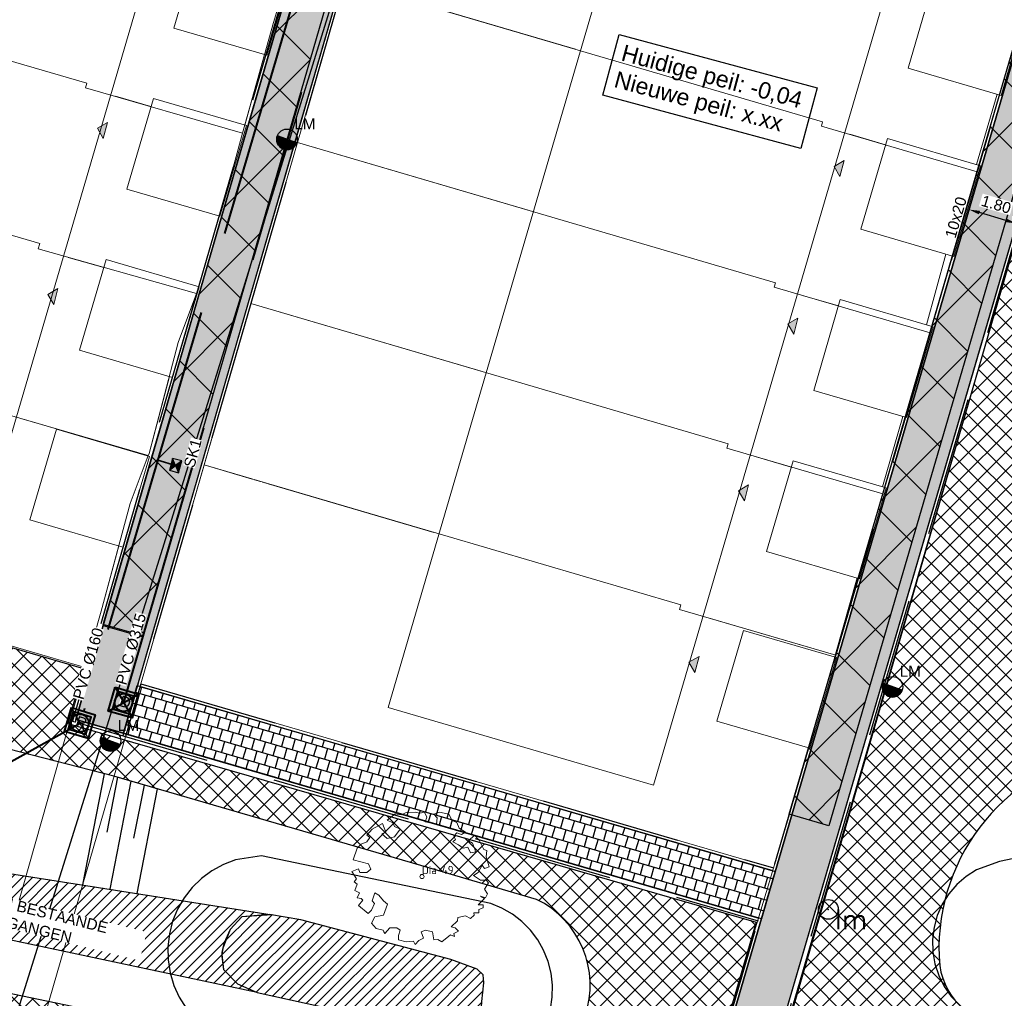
# Model space of a CAD drawing. Header units: metres. Extents: x 252743 to 254903, y 592696 to 593766.
# Tile 9 of 256: x 253817 to 253853, y 592874 to 592910. Entities that reach past the tile are written whole.
import ezdxf
from ezdxf.enums import TextEntityAlignment as Align
from ezdxf.lldxf.tags import DXFTag

# ---------------------------------------------------------------- set-up
doc = ezdxf.new("R2010")
doc.units = ezdxf.units.M
doc.set_wipeout_variables(frame=1)
for name, pattern in [('ACAD_ISO11W100', [33, 12, -3, 12, -3, 0, -3]), ('CENTER', [50.8, 31.75, -6.35, 6.35, -6.35]), ('DASHED', [19.05, 12.7, -6.35]), ('HIDDEN', [9.525, 6.35, -3.175]), ('IMPORT-KG-KADASTRAAL-SO _2_', [0]), ('IMPORT-KG-PERCEEL-SO _2_', [0])]:
    doc.linetypes.add(name, pattern=pattern)
for name, color, linetype, lineweight in [('132034000_dwg', 8, 'Continuous', 5), ('ALGEMEEN WERKGRENS', 10, 'FENCELINE1', 50), ('B-BH-KG-GRENS_KADASTRAAL-G', 250, 'IMPORT-KG-KADASTRAAL-SO _2_', 18), ('B-BH-KG-GRENS_PERCEEL-G', 250, 'IMPORT-KG-PERCEEL-SO _2_', 18), ('B-BH-OG-TERREIN_OEVER-G', 250, 'Continuous', 18), ('B-BH-OG-WATER-G', 250, 'Continuous', 18), ('B-BH-VH-OPENVERHARDING-G', 250, 'Continuous', 18), ('B-WE-GR-BOOM-S2', 8, 'Continuous', 9), ('B-WE-GR-BOOM_STAMDIAMETER-T', 7, 'Continuous', 25), ('N-RI-DWA-INSPECTIEPUT', 12, 'Continuous', 40), ('N-RI-DWA-PVC', 12, 'CENTER', 40), ('N-RI-HWA-INSPECTIEPUT', 150, 'Continuous', 40), ('N-RI-HWA-PVC', 150, 'ACAD_ISO11W100', 40), ('N-RI-HWA-PVC125 KOLKAANSLUITING', 140, 'HIDDEN', 35), ('N-RI-IT-HWA-INSPECTIEPUT', 150, 'Continuous', 40), ('N-woningen', 1, 'Continuous', 0)]:
    doc.layers.add(name, color=color, linetype=linetype, lineweight=lineweight)
doc.layers.add('ALGEMEEN HULP', color=6, linetype='Continuous', plot=False)
doc.layers.add('N-WB-HULP', color=6, linetype='Continuous', plot=False)
for name, color, linetype in [('ALGEMEEN LEGENDA 200', 7, 'Continuous'), ('ALGEMEEN TEKST 200', 7, 'Continuous'), ('B-IN-LICHTMAST', 7, 'Continuous'), ('B-RI-DWA-BETON', 8, 'Continuous'), ('B-WATER-BOVENINSTEEK', 8, 'Continuous'), ('B-WATER-TE-BAGGEREN-WATERGANG', 140, 'Continuous'), ('B-WATER-TEKST-200', 7, 'Continuous'), ('N-GR-ARC-GROENVOORZIENING-N', 82, 'Continuous'), ('N-IN-TEKST 200', 7, 'Continuous'), ('N-KL-NUTSSTROOK', 10, 'Continuous'), ('N-RI-KOLK-STRAATKOLK', 7, 'Continuous'), ('N-RI-TEKST 200', 7, 'Continuous'), ('N-WATER-TALUD', 7, 'Continuous'), ('N-WB-ARC-BETONTEGEL 30X30', 8, 'Continuous'), ('N-WB-BAND OPSLUITBAND 10x20', 7, 'DASHED'), ('N-WB-BAND TEKST 200', 7, 'Continuous'), ('N-WB-KANTVERHARDING', 2, 'Continuous'), ('N-WB-MAATVOERING-VERHARDINGEN', 7, 'Continuous')]:
    doc.layers.add(name, color=color, linetype=linetype)
doc.layers.add('B-WE-KG-GRENS_PERCEEL-G', color=7, linetype='KG-PERCEEL-SO', lineweight=18, true_color=0x00a6ff)
doc.layers.get('0').freeze()
doc.styles.add('N_STANDARD 200', font='arial.ttf', dxfattribs={"height": 0.4})
doc.styles.add('NLCS-ISO', font='txt')
doc.styles.get("Standard").update_dxf_attribs({"font": 'simplex.shx'})
doc.linetypes.add('FENCELINE1', pattern='A,6.35,-2.54,[133,ltypeshp.shx,S=2.54,R=0,X=-2.54,Y=0],-2.54,25.4', length=36.83)
tags = doc.linetypes.add('KG-PERCEEL-SO', pattern='A,5.5,-2,["P",Standard,S=1.8,R=0,X=-0.5,Y=-0.9],-2,5.5,-2,[5,NLCS.SHX,S=0.75,R=0,X=0,Y=0],-2', length=19).pattern_tags.tags
tags[6] = DXFTag(74, 10)
doc.dimstyles.new('N_DIMENSION 200', dxfattribs={"dimtxt": 0.4, "dimasz": 0.4, "dimexe": 0.125, "dimexo": 0.125, "dimgap": 0.25, "dimtad": 1, "dimzin": 3, "dimdsep": 46, "dimtxsty": 'N_STANDARD 200', "dimcen": 0, "dimazin": 3, "dimtfac": 1, "dimtix": 1, "dimtmove": 2, "dimatfit": 3, "dimfxl": 0.125, "dimfxlon": 1, "dimtfill": 1, "dimtolj": 1, "dimtzin": 0, "dimarcsym": 0})

# ---------------------------------------------------------------- blocks, each defined once
blk = doc.blocks.new('*D456')
at = {"layer": 'Defpoints', "color": 0, "transparency": 16777216}
for p in [(253851.784, 592902.805), (253851.763, 592902.734), (253853.511, 592902.3)]:
    blk.add_point(p, dxfattribs=at)
at = {"layer": 'N-WB-MAATVOERING-VERHARDINGEN', "color": 0, "lineweight": -2, "transparency": 16777216}
for p, q in [((253851.763, 592902.734), (253851.728, 592902.614)), ((253853.107, 592902.341), (253852.147, 592902.622)), ((253853.491, 592902.229), (253853.456, 592902.109))]:
    blk.add_line(p, q, dxfattribs=at)
at = {"layer": 'N-WB-MAATVOERING-VERHARDINGEN', "color": 0, "transparency": 16777216}
for points in [[(253852.166, 592902.686), (253852.128, 592902.558), (253851.763, 592902.734)], [(253853.125, 592902.405), (253853.088, 592902.277), (253853.491, 592902.229)]]:
    blk.add_solid(points, dxfattribs=at)
at = {"layer": 'N-WB-MAATVOERING-VERHARDINGEN', "color": 0, "transparency": 16777216, "insert": (253852.754, 592902.917), "char_height": 0.4, "attachment_point": 5, "rotation": 343.6913, "style": 'N_STANDARD 200', "bg_fill": 3, "box_fill_scale": 1.1, "bg_fill_color": 256, "bg_fill_true_color": 13158600, "bg_fill_transparency": 0}
blk.add_mtext('\\A1;1.80', dxfattribs=at)
blk = doc.blocks.new('SGR-BOOM_06_ST')
at = {"linetype": 'Continuous', "flags": 128}
blk.add_lwpolyline([(2.698, 3.52), (2.53, 3.939), (2.197, 4.064), (1.945, 4.524), (1.273, 4.692), (0.855, 4.524), (1.108, 4.273), (1.064, 3.812), (0.228, 3.98), (0.352, 4.315), (0.184, 4.692), (-0.15, 4.609), (-0.486, 4.692), (-1.155, 4.65), (-1.491, 4.483), (-1.952, 4.565), (-2.539, 4.105), (-2.12, 3.896), (-1.994, 3.644), (-1.575, 3.435), (-1.994, 2.89), (-2.539, 2.766), (-2.915, 3.099), (-2.62, 3.217), (-2.873, 3.855), (-3.628, 3.435), (-4.004, 3.016), (-3.794, 2.848), (-4.004, 2.514), (-4.425, 2.346), (-4.717, 2.054), (-5.01, 1.214), (-3.88, 0.921), (-3.712, 0.544), (-4.004, 0.293), (-4.507, 0.293), (-4.602, 0.556), (-5.093, 0.376), (-4.758, -0.168), (-4.925, -0.377), (-4.717, -0.545), (-4.884, -1.006), (-4.532, -1.182), (-4.717, -1.551), (-4.424, -1.592), (-4.293, -1.707), (-4.619, -2.107), (-3.921, -2.682), (-3.668, -2.431), (-3.46, -1.97), (-3.627, -1.761), (-3.419, -1.174), (-3.124, -1.342), (-2.788, -1.761), (-2.496, -2.01), (-2.788, -2.808), (-3.419, -2.932), (-3.668, -3.394), (-3.333, -3.771), (-2.832, -3.897), (-2.769, -4.022), (-2.706, -4.148), (-2.328, -3.729), (-1.826, -3.729), (-1.575, -3.897), (-1.699, -4.273), (-1.699, -4.609), (-1.154, -4.736), (-0.61, -4.692), (-0.486, -4.945), (-0.233, -4.65), (0.101, -4.483), (-0.059, -4.007), (0.269, -3.896), (0.773, -4.023), (0.856, -4.609), (1.149, -4.565), (1.442, -4.736), (2.071, -4.232), (2.365, -4.356), (2.322, -4.147), (2.657, -3.98), (2.406, -3.728), (2.113, -3.644), (2.574, -3.226), (2.615, -2.975), (3.16, -2.848), (3.538, -3.058), (3.787, -2.807), (3.77, -2.633), (4.123, -2.633), (4.123, -2.387), (4.459, -2.263), (4.459, -2.054), (4.082, -2.054), (4.543, -1.591), (4.25, -1.425), (4.627, -1.55), (4.752, -1.257), (4.543, -0.921), (4.835, -0.461), (4.668, -0.252), (4.25, -0.252), (3.746, 0.085), (4.082, 0.294), (4.375, 0.838), (4.543, 0.589), (4.876, 0.713), (4.667, 1.425), (4.711, 1.886), (4.5, 1.97), (4.164, 2.64), (3.828, 3.013), (3.374, 2.604), (3.663, 2.431), (3.914, 1.802), (3.537, 1.718), (3.327, 2.136), (2.991, 2.054), (2.657, 2.305), (2.238, 2.514), (2.447, 2.682), (2.321, 2.932), (2.53, 3.184), (2.866, 3.059), (3.159, 3.227)], close=True, dxfattribs=at)
blk.add_circle((0, 0), 0.15)
at = {"layer": 'B-WE-GR-BOOM_STAMDIAMETER-T', "style": 'NLCS-ISO'}
blk.add_attdef('STAMDIAMETER', text='', height=0.3, dxfattribs=at).set_placement((0, 0), align=Align.BOTTOM_LEFT)
blk = doc.blocks.new('B_LICHTMAST')
blk.add_circle((0, 0), 0.9)
blk.add_point((0, 0))
blk.add_text('lm', height=1.8).set_placement((0.6, 0), align=Align.TOP_LEFT)
blk = doc.blocks.new('STRAATKOLK STR3545')
h = blk.add_hatch(color=256)
h.dxf.hatch_style = 1
h.paths.add_polyline_path([(0, 0.35), (0.225, 0.175), (0.45, 0.35)])
h = blk.add_hatch(color=256)
h.dxf.hatch_style = 1
h.paths.add_polyline_path([(0.225, 0.175), (0, 0), (0.45, 0)])
for points in [[(0, 0.35), (0.225, 0.175), (0.45, 0.35)], [(0, 0.35), (0, 0), (0.45, 0), (0.45, 0.35)], [(0.225, 0.175), (0, 0), (0.45, 0)]]:
    blk.add_lwpolyline(points, close=True)
at = {"style": 'N_STANDARD 200'}
blk.add_attdef('STRAATKOLK', (0.297, -0.502), '', height=0.4, dxfattribs=at)
at = {"color": 7, "true_color": 0xffffff}
blk.add_wipeout([(0.316, -0.088), (1.358, -0.088), (1.358, -0.525), (0.316, -0.525)], dxfattribs=at)
blk = doc.blocks.new('OP HOOGTE STELLEN GIET VW')
at = {"flags": 128}
blk.add_lwpolyline([(-1.62, 1.62), (-1.62, -1.63), (1.62, -1.63), (1.62, 1.62)], close=True, dxfattribs=at)
blk.add_circle((0, 0), 1.62)
at = {"insert": (-0.74, 1.18), "char_height": 2, "attachment_point": 1, "style": 'N_STANDARD 200', "bg_fill": 3, "box_fill_scale": 1, "bg_fill_color": 256, "bg_fill_transparency": 0}
blk.add_mtext_dynamic_manual_height_columns('D', width=0.4, gutter_width=2, heights=[0], dxfattribs=at)
blk = doc.blocks.new('INPECTIEPUT DWA')
for p, q in [((-0.45, -0.45), (0.45, 0.45)), ((-0.45, 0.45), (0.45, -0.45))]:
    blk.add_line(p, q)
at = {"flags": 128}
blk.add_lwpolyline([(-0.45, 0.45), (0.45, 0.45), (0.45, -0.45), (-0.45, -0.45), (-0.45, 0.45)], dxfattribs=at)
blk = doc.blocks.new('OP HOOGTE STELLEN GIET RWA')
blk.add_lwpolyline([(-1.62, 1.62), (-1.62, -1.63), (1.62, -1.63), (1.62, 1.62)], close=True)
blk.add_circle((0, 0), 1.62)
at = {"insert": (-0.77, 1.18), "char_height": 2, "attachment_point": 1, "style": 'N_STANDARD 200', "bg_fill": 3, "box_fill_scale": 1, "bg_fill_color": 256, "bg_fill_transparency": 0}
blk.add_mtext_dynamic_manual_height_columns('R', width=0.4, gutter_width=2, heights=[0], dxfattribs=at)
blk = doc.blocks.new('INSPECTIEPUT IT')
at = {"flags": 128}
blk.add_lwpolyline([(-2.25, 2.25), (2.25, 2.25), (2.25, -2.25), (-2.25, -2.25), (-2.25, 2.25)], dxfattribs=at)
at = {"layer": 'N-WB-HULP'}
blk.add_line((-2.25, 2.25), (2.25, -2.25), dxfattribs=at)
blk = doc.blocks.new('132034000_dwg_GWW-CAD Brk tekening 12A-1381409-Plot dakaanzicht')
at = {"layer": 'B-BH-KG-GRENS_KADASTRAAL-G', "color": 253, "linetype": 'Continuous', "lineweight": 9}
for p, q in [((253829060, 592911031), (253837463, 592908563)), ((253826162, 592908367), (253825442, 592905801)), ((253822033, 592906476), (253820740, 592906849)), ((253852130, 592904339), (253852878, 592906897)), ((253847428, 592905468), (253848735, 592905084)), ((253835748, 592902709), (253827362, 592905174)), ((253824515, 592902494), (253823766, 592899936)), ((253820322, 592900633), (253819025, 592900997)), ((253851165, 592901042), (253850417, 592898484)), ((253847019, 592899230), (253845713, 592899614)), ((253848704, 592892630), (253849452, 592895188)), ((253821929, 592893779), (253821934, 592893792)), ((253845304, 592893376), (253843998, 592893760)), ((253825715, 592892940), (253823964, 592893454)), ((253826009, 592892853), (253825794, 592892916)), ((253826219, 592892792), (253826087, 592892830)), ((253832318, 592891001), (253826295, 592892769)), ((253846921, 592886534), (253842280, 592887897))]:
    blk.add_line(p, q, dxfattribs=at)
at = {"layer": 'B-BH-KG-GRENS_KADASTRAAL-G', "color": 253, "linetype": 'Continuous', "lineweight": 9, "flags": 128}
for points in [[(253825663, 592899314), (253827362, 592905174), (253829060, 592911031), (253830758, 592916890), (253832457, 592922750), (253834158, 592928616), (253842637, 592926225)], [(253719307, 592924678), (253718993, 592923516), (253766146, 592910778), (253765043, 592906850), (253769860, 592905551), (253775942, 592903910), (253788108, 592900629), (253796334, 592898411), (253794978, 592893283), (253819640, 592886093), (253820222, 592888140), (253820864, 592890512)], [(253834033, 592896855), (253825663, 592899314), (253823964, 592893454), (253821659, 592885500), (253844659, 592878803), (253845936, 592883167)], [(253822700, 592896669), (253821962, 592893866), (253821934, 592893792), (253817308, 592895137)], [(253846900, 592886463), (253846921, 592886534), (253847740, 592889333)]]:
    blk.add_lwpolyline(points, dxfattribs=at)
at = {"layer": 'B-BH-KG-GRENS_PERCEEL-G', "color": 253, "linetype": 'Continuous', "lineweight": 9}
for p, q in [((253829060, 592911031), (253837463, 592908563)), ((253826162, 592908367), (253825442, 592905801)), ((253822033, 592906476), (253820740, 592906849)), ((253820740, 592906849), (253822033, 592906476)), ((253852878, 592906897), (253852130, 592904339)), ((253847428, 592905468), (253848735, 592905084)), ((253848735, 592905084), (253847428, 592905468)), ((253827362, 592905174), (253835748, 592902709)), ((253824515, 592902494), (253823766, 592899936)), ((253820322, 592900633), (253819025, 592900997)), ((253819025, 592900997), (253820322, 592900633)), ((253851165, 592901042), (253850417, 592898484)), ((253847019, 592899230), (253845713, 592899614)), ((253845713, 592899614), (253847019, 592899230)), ((253825663, 592899314), (253834033, 592896855)), ((253821934, 592893792), (253817308, 592895137)), ((253849452, 592895188), (253848704, 592892630)), ((253845304, 592893376), (253843998, 592893760)), ((253843998, 592893760), (253845304, 592893376)), ((253823964, 592893454), (253825715, 592892940)), ((253826009, 592892853), (253825794, 592892916)), ((253825794, 592892916), (253826009, 592892853)), ((253826219, 592892792), (253826087, 592892830)), ((253826087, 592892830), (253826219, 592892792)), ((253832318, 592891001), (253826295, 592892769)), ((253826295, 592892769), (253832318, 592891001))]:
    blk.add_line(p, q, dxfattribs=at)
at = {"layer": 'B-BH-KG-GRENS_PERCEEL-G', "color": 253, "linetype": 'Continuous', "lineweight": 9, "flags": 128}
for points in [[(253837463, 592908563), (253829060, 592911031), (253830758, 592916890)], [(253835748, 592902709), (253827362, 592905174), (253829060, 592911031)], [(253834033, 592896855), (253825663, 592899314), (253827362, 592905174)], [(253825715, 592892940), (253823964, 592893454), (253825663, 592899314)], [(253820864, 592890512), (253820222, 592888140), (253819640, 592886093), (253794978, 592893283), (253796334, 592898411)], [(253822700, 592896669), (253821962, 592893866), (253821934, 592893792)], [(253817308, 592895137), (253821934, 592893792), (253821929, 592893779)], [(253845936, 592883167), (253844659, 592878803), (253821659, 592885500), (253823964, 592893454)], [(253847740, 592889333), (253846921, 592886534), (253842280, 592887897)], [(253842280, 592887897), (253846921, 592886534), (253846900, 592886463)]]:
    blk.add_lwpolyline(points, dxfattribs=at)
blk = doc.blocks.new('132034000_dwg_GWW-CAD Bgt tekening 12A-1381416-Plot dakaanzicht')
at = {"layer": 'B-BH-OG-TERREIN_OEVER-G', "color": 253, "lineweight": 9, "flags": 128}
for points in [[(253853460, 592873016), (253853015, 592873051), (253852580, 592873151), (253852165, 592873313), (253851777, 592873534), (253851427, 592873810), (253851120, 592874134), (253850864, 592874499), (253850664, 592874898), (253850525, 592875322), (253850449, 592875762), (253850439, 592876208), (253850494, 592876651), (253850613, 592877081), (253850794, 592877488), (253851032, 592877865), (253851324, 592878204), (253851661, 592878495), (253852038, 592878735), (253852875, 592879036), (253886816, 592886146)], [(253823315, 592873706), (253823062, 592874106), (253822864, 592874538), (253822728, 592874992), (253822654, 592875461), (253822645, 592875936), (253822700, 592876407), (253822819, 592876866), (253822999, 592877305), (253823237, 592877716), (253823528, 592878090), (253823868, 592878422), (253824250, 592878704), (253824666, 592878931), (253825109, 592879100), (253826044, 592879249), (253834385, 592877513), (253834790, 592877345), (253835170, 592877125), (253835517, 592876857), (253835825, 592876545), (253836089, 592876195), (253836304, 592875813), (253836467, 592875405), (253836574, 592874980), (253836624, 592874544), (253836616, 592874106), (253836549, 592873672)]]:
    blk.add_lwpolyline(points, dxfattribs=at)
blk.add_lwpolyline([(253825333, 592877032), (253824913, 592876563), (253824677, 592876060), (253824604, 592875727), (253824604, 592875585), (253824673, 592875115), (253825176, 592874594), (253825894, 592874279), (253832055, 592872928), (253833223, 592872800), (253833868, 592873229), (253834034, 592873558), (253834058, 592873958), (253834134, 592874634), (253834112, 592874918), (253833892, 592875130), (253832930, 592875481), (253827478, 592876918), (253826340, 592877108)], close=True, dxfattribs=at)
at = {"layer": 'B-BH-OG-WATER-G', "color": 253, "lineweight": 9, "flags": 128}
blk.add_lwpolyline([(253827478, 592876918), (253832930, 592875481), (253833892, 592875130), (253834112, 592874918), (253834134, 592874634), (253834058, 592873958), (253834034, 592873558), (253833868, 592873229), (253833223, 592872800), (253832055, 592872928), (253825894, 592874279), (253825176, 592874594), (253824673, 592875115), (253824604, 592875585), (253824604, 592875727), (253824677, 592876060), (253824913, 592876563), (253825333, 592877032), (253826340, 592877108)], close=True, dxfattribs=at)
at = {"layer": 'B-BH-VH-OPENVERHARDING-G', "color": 253, "lineweight": 9}
for p, q in [((253825442, 592905801), (253826162, 592908367)), ((253852038, 592904366), (253852790, 592906923)), ((253823766, 592899936), (253824515, 592902494)), ((253850226, 592898541), (253850927, 592901112)), ((253848621, 592892654), (253849357, 592895216))]:
    blk.add_line(p, q, dxfattribs=at)
at = {"layer": 'B-BH-VH-OPENVERHARDING-G', "color": 253, "lineweight": 9, "flags": 128}
for points in [[(253837310, 592939569), (253834656, 592930400), (253834141, 592928621), (253821661, 592885499), (253816623, 592868092), (253814636, 592868487), (253819641, 592886094), (253820222, 592888140), (253820864, 592890512)], [(253860918, 592927087), (253854492, 592905144), (253854462, 592905041), (253843187, 592866339), (253840928, 592866419), (253844657, 592878803), (253845244, 592880751), (253845919, 592883171)], [(253821929, 592893779), (253821962, 592893866), (253822700, 592896669)], [(253846883, 592886468), (253846917, 592886580), (253847704, 592889344)]]:
    blk.add_lwpolyline(points, dxfattribs=at)
blk = doc.blocks.new('132034000_dwg-1357416-Plot dakaanzicht')
for name in ['132034000_dwg_GWW-CAD Brk tekening 12A-1381409-Plot dakaanzicht', '132034000_dwg_GWW-CAD Bgt tekening 12A-1381416-Plot dakaanzicht']:
    blk.add_blockref(name, (0, 0))
blk = doc.blocks.new('LICHTMAST-BLOCK')
h = blk.add_hatch()
h.set_pattern_fill('ANSI31', color=256, scale=0.005)
edge = h.paths.add_edge_path()
edge.add_line((0.351, -0.127), (-0.351, 0.127))
edge.add_arc((0, 0), 0.373, 160.1369, 245.7021)
edge.add_arc((0, 0), 0.373, 245.7021, 340.1369)
blk.add_lwpolyline([(0.351, -0.127), (-0.351, 0.127, 0.391721), (-0.154, -0.34, 0.43707)], format="xyb", close=True)
blk.add_circle((0, 0), 0.373)
at = {"layer": 'N-IN-TEKST 200', "style": 'N_STANDARD 200'}
blk.add_attdef('LICHTMAST', (0.262, 0.364), '', height=0.4, dxfattribs=at)

msp = doc.modelspace()

# ---------------------------------------------------------------- hatches: boundary and pattern name
at = {"layer": 'B-WATER-TE-BAGGEREN-WATERGANG'}
h = msp.add_hatch(dxfattribs=at)
h.set_pattern_fill('ANSI31', color=256, scale=0.083)
h.paths.add_polyline_path([(253809.65, 592879.748), (253826.433, 592877.103), (253825.333, 592877.032), (253824.913, 592876.563), (253824.641, 592875.894), (253824.604, 592875.656), (253824.673, 592875.115), (253825.176, 592874.594), (253825.894, 592874.279), (253809.518, 592877.753), (253810.389, 592877.75), (253810.686, 592877.907), (253810.89, 592878.166), (253811.043, 592878.737), (253811.005, 592879.207), (253810.653, 592879.514)])
h = msp.add_hatch(dxfattribs=at)
h.set_pattern_fill('ANSI31', color=256, scale=0.083)
h.paths.add_polyline_path([(253827.478, 592876.918), (253826.34, 592877.108), (253825.333, 592877.032), (253824.913, 592876.563), (253824.677, 592876.06), (253824.604, 592875.727), (253824.604, 592875.585), (253824.673, 592875.115), (253825.176, 592874.594), (253825.894, 592874.279), (253832.055, 592872.928), (253833.223, 592872.8), (253833.868, 592873.229), (253834.034, 592873.558), (253834.058, 592873.958), (253834.134, 592874.634), (253834.112, 592874.918), (253833.892, 592875.13), (253832.93, 592875.481)])
at = {"layer": 'N-GR-ARC-GROENVOORZIENING-N'}
h = msp.add_hatch(dxfattribs=at)
h.set_pattern_fill('ANSI37', color=256, scale=0.15)
h.paths.add_polyline_path([(253707.943, 592881.016), (253718.885, 592922.739), (253765.055, 592910.148), (253763.941, 592906.205), (253785.925, 592900.354), (253796.088, 592897.609), (253794.913, 592893.252), (253819.579, 592886.059), (253819.009, 592884.054), (253844.028, 592876.841), (253840.995, 592866.466), (253833.17, 592866.614), (253816.629, 592868.15), (253814.6, 592868.542)])
edge = h.paths.add_edge_path(flags=16)
edge.add_line((253722.209, 592904.93), (253721.727, 592901.298))
edge.add_line((253721.727, 592901.298), (253722.041, 592898.627))
edge.add_line((253722.041, 592898.627), (253722.456, 592897.312))
edge.add_line((253722.456, 592897.312), (253723.229, 592896.085))
edge.add_line((253723.229, 592896.085), (253724.124, 592895.574))
edge.add_line((253724.124, 592895.574), (253727.559, 592894.686))
edge.add_line((253727.559, 592894.686), (253733.885, 592893.291))
edge.add_line((253733.885, 592893.291), (253744.383, 592890.93))
edge.add_line((253744.383, 592890.93), (253749.318, 592889.782))
edge.add_line((253749.318, 592889.782), (253754.074, 592888.677))
edge.add_line((253754.074, 592888.677), (253756.328, 592888.153))
edge.add_line((253756.328, 592888.153), (253758.095, 592887.742))
edge.add_line((253758.095, 592887.742), (253760.949, 592886.606))
edge.add_line((253760.949, 592886.606), (253763.368, 592884.869))
edge.add_line((253763.368, 592884.869), (253766.371, 592883.413))
edge.add_line((253766.371, 592883.413), (253770.864, 592882.337))
edge.add_line((253770.864, 592882.337), (253778.782, 592880.989))
edge.add_line((253778.782, 592880.989), (253789.24, 592879.208))
edge.add_line((253789.24, 592879.208), (253796.011, 592878.267))
edge.add_line((253796.011, 592878.267), (253799.44, 592877.888))
edge.add_line((253799.44, 592877.888), (253808.408, 592875.993))
edge.add_line((253808.408, 592875.993), (253810.426, 592875.601))
edge.add_line((253810.426, 592875.601), (253824.579, 592872.653))
edge.add_line((253824.579, 592872.653), (253833.838, 592871.128))
edge.add_arc((253834.516, 592874.541), 3.479, 258.7595, 423.8894)
edge.add_line((253836.048, 592877.665), (253831.841, 592878.89))
edge.add_line((253831.841, 592878.89), (253820.688, 592882.137))
edge.add_line((253820.688, 592882.137), (253812.984, 592884.115))
edge.add_line((253812.984, 592884.115), (253801.904, 592886.6))
edge.add_line((253801.904, 592886.6), (253791.003, 592887.795))
edge.add_line((253791.003, 592887.795), (253776.264, 592890.458))
edge.add_line((253776.264, 592890.458), (253768.432, 592892.03))
edge.add_line((253768.432, 592892.03), (253767.105, 592892.418))
edge.add_line((253767.105, 592892.418), (253766.636, 592892.61))
edge.add_line((253766.636, 592892.61), (253766.558, 592892.701))
edge.add_line((253766.558, 592892.701), (253765.673, 592894.045))
edge.add_line((253765.673, 592894.045), (253763.724, 592897.718))
edge.add_line((253763.724, 592897.718), (253761.431, 592900.513))
edge.add_line((253761.431, 592900.513), (253759.639, 592902.22))
edge.add_line((253759.639, 592902.22), (253757.528, 592903.813))
edge.add_line((253757.528, 592903.813), (253754.809, 592905.149))
edge.add_line((253754.809, 592905.149), (253752.329, 592905.9))
edge.add_line((253752.329, 592905.9), (253747.547, 592906.904))
edge.add_line((253747.547, 592906.904), (253738.672, 592909.563))
edge.add_line((253738.672, 592909.563), (253733.295, 592911.285))
edge.add_arc((253730.956, 592902.518), 9.074, 75.065, 164.5824)
h = msp.add_hatch(dxfattribs=at)
h.set_pattern_fill('ANSI37', color=256, scale=0.15)
h.paths.add_polyline_path([(253843.254, 592866.39), (253853.893, 592903.071), (253862.479, 592900.495), (253877.365, 592896.03), (253899.883, 592889.275), (253907.067, 592913.71), (253926.666, 592907.984), (253933.25, 592899.945), (253931.537, 592898.456), (253928.392, 592895.92), (253922.959, 592891.938), (253917.17, 592888.141), (253913.032, 592885.588), (253908.798, 592883.193), (253906.648, 592882.056), (253904.477, 592880.962), (253902.286, 592879.908), (253900.456, 592879.071), (253898.936, 592878.407), (253896.481, 592877.35), (253894.332, 592876.474), (253893.083, 592875.975), (253890.188, 592874.902), (253887.804, 592874.087), (253884.202, 592872.947), (253883.275, 592872.682), (253880.616, 592871.944), (253878.363, 592871.363), (253875.922, 592870.704), (253871.467, 592869.617), (253867.183, 592868.72), (253863.614, 592868.078), (253862.439, 592867.889), (253860.539, 592867.593), (253857.782, 592867.237), (253854.871, 592866.954), (253852.363, 592866.757), (253850.495, 592866.635), (253845.154, 592866.426), (253844.205, 592866.408)])
edge = h.paths.add_edge_path(flags=16)
edge.add_line((253885.724, 592888.71), (253876.977, 592886.87))
edge.add_line((253876.977, 592886.87), (253867.413, 592885.006))
edge.add_line((253867.413, 592885.006), (253856.602, 592883.048))
edge.add_arc((253857.987, 592875.867), 7.313, 100.9129, 184.8035)
edge.add_arc((253853.295, 592875.66), 2.627, 188.881, 268.7456)
edge.add_line((253853.237, 592873.033), (253856.886, 592873.695))
edge.add_line((253856.886, 592873.695), (253862.169, 592874.743))
edge.add_line((253862.169, 592874.743), (253869.271, 592876.151))
edge.add_line((253869.271, 592876.151), (253878.995, 592878.079))
edge.add_line((253878.995, 592878.079), (253887.603, 592879.744))
edge.add_arc((253886.817, 592884.259), 4.583, 279.8743, 463.8029)
at = {"layer": 'N-WB-ARC-BETONTEGEL 30X30'}
h = msp.add_hatch(dxfattribs=at)
h.set_pattern_fill('AR-B88', color=256, scale=0.002, angle=73.7, style=0)
h.paths.add_polyline_path([(253835.496, 592939.985), (253837.223, 592939.477), (253835.765, 592934.516), (253834.063, 592928.647), (253832.361, 592922.778), (253830.662, 592916.918), (253828.964, 592911.059), (253827.265, 592905.2), (253825.567, 592899.342), (253823.952, 592893.771), (253822.748, 592889.617), (253821.564, 592885.532), (253821.035, 592883.703), (253819.306, 592884.203), (253819.834, 592886.028), (253822.209, 592894.223), (253822.293, 592894.511), (253822.91, 592896.641), (253823.73, 592899.471), (253825.185, 592904.488), (253825.537, 592905.702), (253827.18, 592911.372), (253828.861, 592917.17), (253830.557, 592923.019), (253832.335, 592929.15), (253833.994, 592934.872)])
h = msp.add_hatch(dxfattribs=at)
h.set_pattern_fill('AR-B88', color=256, scale=0.002, angle=73.7, style=0)
h.paths.add_polyline_path([(253841.136, 592866.412), (253859.06, 592927.672), (253860.787, 592927.167), (253842.992, 592866.346)])
h = msp.add_hatch(dxfattribs=at)
h.set_pattern_fill('AR-B88', color=256, scale=0.002, angle=163.7, style=0)
h.set_pattern_definition([(163.7, (253716.5436, 592954.40695), (-0.114063, -0.3900649), []), (253.7, (253716.5436, 592954.40695), (0.08096948, -0.44709635), [0.4064, -0.4064])])
h.paths.add_polyline_path([(253821.536, 592885.431), (253844.724, 592878.68), (253844.221, 592876.952), (253821.034, 592883.703)])
at = {"layer": 'N-woningen'}
h = msp.add_hatch(color=256, dxfattribs=at)
h.dxf.hatch_style = 1
h.paths.add_polyline_path([(253820.3, 592905.322), (253820.086, 592905.688), (253820.452, 592905.902)])
h = msp.add_hatch(color=256, dxfattribs=at)
h.dxf.hatch_style = 1
h.paths.add_polyline_path([(253847.075, 592903.934), (253846.861, 592904.301), (253847.228, 592904.514)])
h = msp.add_hatch(color=256, dxfattribs=at)
h.dxf.hatch_style = 1
h.paths.add_polyline_path([(253818.499, 592899.281), (253818.285, 592899.647), (253818.651, 592899.861)])
h = msp.add_hatch(color=256, dxfattribs=at)
h.dxf.hatch_style = 1
h.paths.add_polyline_path([(253845.394, 592898.211), (253845.18, 592898.577), (253845.546, 592898.791)])
h = msp.add_hatch(color=256, dxfattribs=at)
h.dxf.hatch_style = 1
h.paths.add_polyline_path([(253843.599, 592892.15), (253843.385, 592892.517), (253843.752, 592892.731)])
h = msp.add_hatch(color=256, dxfattribs=at)
h.dxf.hatch_style = 1
h.paths.add_polyline_path([(253841.801, 592885.913), (253841.587, 592886.279), (253841.953, 592886.493)])

# ---------------------------------------------------------------- linework, layer by layer
at = {"layer": 'ALGEMEEN HULP'}
msp.add_line((253820.296, 592887.622), (253821.737, 592887.205), dxfattribs=at)
at = {"layer": 'ALGEMEEN WERKGRENS', "ltscale": 0.3}
msp.add_lwpolyline([(253983.948, 592985.984), (253988.356, 592968.321, 0.128947), (253974.268, 592955.251), (253970.42, 592946.86, -0.083785), (253948.449, 592913.715, -0.090259), (253907.253, 592881.588, -0.15603), (253824.23, 592866.907), (253796.762, 592870.057), (253704.006, 592881.266), (253656.435, 592886.703), (253655.952, 592882.139), (253632.241, 592884.776), (253632.842, 592889.399), (253559.131, 592897.409), (253563.346, 592914.795), (253595.548, 592909.737), (253609.743, 592910.353), (253615.994, 592914.937), (253624.665, 592952.498), (253653.936, 592964.341), (253680.397, 593069.451), (253685.732, 593068.089)], format="xyb", dxfattribs=at)
at = {"layer": 'B-RI-DWA-BETON'}
msp.add_line((253837.748, 592939.718), (253822.39, 592890.227), dxfattribs=at)
at = {"layer": 'B-WATER-BOVENINSTEEK'}
for points in [[(253886.816, 592886.146), (253852.875, 592879.036), (253852.038, 592878.735), (253851.661, 592878.495), (253851.324, 592878.204), (253851.032, 592877.865), (253850.794, 592877.488), (253850.613, 592877.081), (253850.494, 592876.651), (253850.439, 592876.208), (253850.449, 592875.762), (253850.525, 592875.322), (253850.664, 592874.898), (253850.864, 592874.499), (253851.12, 592874.134), (253851.427, 592873.81), (253851.777, 592873.534), (253852.165, 592873.313), (253852.58, 592873.151), (253853.015, 592873.051), (253853.46, 592873.016)], [(253836.549, 592873.672), (253836.616, 592874.106), (253836.624, 592874.544), (253836.574, 592874.98), (253836.467, 592875.405), (253836.304, 592875.813), (253836.089, 592876.195), (253835.825, 592876.545), (253835.517, 592876.857), (253835.17, 592877.125), (253834.79, 592877.345), (253834.385, 592877.513), (253826.044, 592879.249), (253825.109, 592879.1), (253824.666, 592878.931), (253824.25, 592878.704), (253823.868, 592878.422), (253823.528, 592878.09), (253823.237, 592877.716), (253822.999, 592877.305), (253822.819, 592876.866), (253822.7, 592876.407), (253822.645, 592875.936), (253822.654, 592875.461), (253822.728, 592874.992), (253822.864, 592874.538), (253823.062, 592874.106), (253823.315, 592873.706)]]:
    msp.add_lwpolyline(points, dxfattribs=at)
msp.add_lwpolyline([(253827.478, 592876.918), (253826.34, 592877.108), (253825.333, 592877.032), (253824.913, 592876.563), (253824.677, 592876.06), (253824.604, 592875.727), (253824.604, 592875.585), (253824.673, 592875.115), (253825.176, 592874.594), (253825.894, 592874.279), (253832.055, 592872.928), (253833.223, 592872.8), (253833.868, 592873.229), (253834.034, 592873.558), (253834.058, 592873.958), (253834.134, 592874.634), (253834.112, 592874.918), (253833.892, 592875.13), (253832.93, 592875.481)], close=True, dxfattribs=at)
at = {"layer": 'B-WE-KG-GRENS_PERCEEL-G', "ltscale": 0.5}
for points in [[(253800.207, 592913.009), (253819.706, 592907.323), (253819.658, 592907.161), (253825.362, 592905.515)], [(253827.058, 592911.419), (253826.489, 592909.531), (253825.362, 592905.515)], [(253827.362, 592905.174), (253829.06, 592911.031)], [(253853.783, 592909.99), (253852.062, 592904.107)], [(253798.653, 592907.152), (253817.989, 592901.495), (253817.933, 592901.304), (253823.693, 592899.685)], [(253825.362, 592905.515), (253824.863, 592903.684), (253823.693, 592899.685)], [(253825.663, 592899.314), (253827.362, 592905.174)], [(253852.062, 592904.107), (253850.349, 592898.252)], [(253797.1, 592901.296), (253816.272, 592895.666), (253816.21, 592895.456), (253821.934, 592893.792)], [(253823.693, 592899.685), (253823.023, 592897.897), (253821.962, 592893.866), (253821.934, 592893.792)], [(253823.964, 592893.454), (253825.663, 592899.314)], [(253825.663, 592899.314), (253843.007, 592894.218), (253842.962, 592894.064), (253848.636, 592892.397)], [(253821.934, 592893.792), (253821.281, 592892.055), (253820.222, 592888.14), (253819.64, 592886.093), (253794.978, 592893.283), (253796.334, 592898.411)], [(253850.349, 592898.252), (253848.636, 592892.397)], [(253846.921, 592886.534), (253844.659, 592878.803), (253821.659, 592885.5), (253823.964, 592893.454)], [(253823.964, 592893.454), (253841.288, 592888.366), (253841.24, 592888.203), (253846.921, 592886.534)], [(253848.636, 592892.397), (253846.921, 592886.534)]]:
    msp.add_lwpolyline(points, dxfattribs=at)
at = {"layer": 'N-GR-ARC-GROENVOORZIENING-N'}
msp.add_lwpolyline([(253707.943, 592881.016), (253718.885, 592922.739), (253765.055, 592910.148), (253763.941, 592906.205), (253785.925, 592900.354), (253796.088, 592897.609), (253794.913, 592893.252), (253819.579, 592886.059), (253819.009, 592884.054), (253844.028, 592876.841), (253840.995, 592866.466), (253833.17, 592866.614), (253816.629, 592868.15), (253814.6, 592868.542)], close=True, dxfattribs=at)
msp.add_lwpolyline([(253854.871, 592866.954), (253852.363, 592866.757), (253850.495, 592866.635), (253845.154, 592866.426), (253844.205, 592866.408), (253843.254, 592866.39), (253853.893, 592903.071)], dxfattribs=at)
at = {"layer": 'N-RI-HWA-PVC'}
msp.add_line((253837.442, 592945.129), (253819.461, 592884.053), dxfattribs=at)
at = {"layer": 'N-RI-HWA-PVC125 KOLKAANSLUITING'}
msp.add_line((253822.929, 592893.428), (253822.277, 592893.62), dxfattribs=at)
at = {"layer": 'N-WATER-TALUD'}
for p, q in [((253820.815, 592882.1), (253820.426, 592880.101)), ((253821.297, 592881.96), (253820.534, 592878.033)), ((253821.779, 592881.82), (253821.403, 592879.886)), ((253822.261, 592881.679), (253821.522, 592877.877))]:
    msp.add_line(p, q, dxfattribs=at)
msp.add_lwpolyline([(253885.724, 592888.71), (253876.977, 592886.87), (253867.413, 592885.006), (253856.602, 592883.048, 0.383317), (253850.699, 592875.255, 0.363301), (253853.237, 592873.033), (253856.886, 592873.695), (253862.169, 592874.743), (253869.271, 592876.151), (253878.995, 592878.079), (253887.603, 592879.744, 1.034885)], format="xyb", close=True, dxfattribs=at)
msp.add_lwpolyline([(253810.426, 592875.601), (253824.579, 592872.653), (253833.838, 592871.128, 0.87798), (253836.048, 592877.665), (253831.841, 592878.89), (253820.688, 592882.137), (253812.984, 592884.115)], format="xyb", dxfattribs=at)
msp.add_lwpolyline([(253809.65, 592879.748), (253826.433, 592877.103), (253825.333, 592877.032), (253824.913, 592876.563), (253824.641, 592875.894), (253824.604, 592875.656), (253824.673, 592875.115), (253825.176, 592874.594), (253825.894, 592874.279), (253809.518, 592877.753), (253810.389, 592877.75), (253810.686, 592877.907), (253810.89, 592878.166), (253811.043, 592878.737), (253811.005, 592879.207), (253810.653, 592879.514)], close=True, dxfattribs=at)
at = {"layer": 'N-WB-ARC-BETONTEGEL 30X30'}
msp.add_lwpolyline([(253841.136, 592866.412), (253859.06, 592927.672), (253860.787, 592927.167), (253842.992, 592866.346)], close=True, dxfattribs=at)
msp.add_lwpolyline([(253828.964, 592911.059), (253827.265, 592905.2), (253825.567, 592899.342), (253823.952, 592893.771), (253822.748, 592889.617), (253821.564, 592885.532), (253821.035, 592883.703), (253819.306, 592884.203), (253819.834, 592886.028), (253822.209, 592894.223), (253822.293, 592894.511), (253822.91, 592896.641), (253823.73, 592899.471), (253825.185, 592904.488), (253825.537, 592905.702), (253827.18, 592911.372)], dxfattribs=at)
at = {"layer": 'N-WB-BAND OPSLUITBAND 10x20', "ltscale": 0.4}
for p, q in [((253821.659, 592885.5), (253844.657, 592878.804)), ((253819.183, 592884.138), (253844.098, 592876.883))]:
    msp.add_line(p, q, dxfattribs=at)
for points in [[(253835.371, 592939.914), (253833.941, 592935.049), (253830.536, 592923.307), (253827.139, 592911.588), (253823.742, 592899.871), (253819.738, 592886.057)], [(253837.291, 592939.353), (253835.861, 592934.488), (253832.457, 592922.75), (253829.06, 592911.031), (253825.663, 592899.314), (253821.659, 592885.5)], [(253858.964, 592927.7), (253841.033, 592866.415)], [(253853.86, 592903.133), (253843.095, 592866.342)], [(253819.738, 592886.056), (253819.183, 592884.138)], [(253821.659, 592885.5), (253821.103, 592883.579)]]:
    msp.add_lwpolyline(points, dxfattribs=at)
at = {"layer": 'N-WB-KANTVERHARDING'}
msp.add_line((253821.631, 592885.404), (253844.629, 592878.708), dxfattribs=at)
for points in [[(253835.496, 592939.982), (253834.037, 592935.021), (253830.632, 592923.279), (253827.235, 592911.56), (253823.838, 592899.843), (253819.834, 592886.029)], [(253837.33, 592939.841), (253835.765, 592934.516), (253832.361, 592922.778), (253828.964, 592911.059), (253825.567, 592899.342), (253821.563, 592885.528)], [(253853.792, 592903.258), (253842.992, 592866.346)]]:
    msp.add_lwpolyline(points, dxfattribs=at)
at = {"layer": 'N-woningen', "color": 6}
msp.add_lwpolyline([(253817.941, 592933.742), (253805.697, 592891.949), (253815.351, 592889.12), (253827.595, 592930.914)], close=True, dxfattribs=at)
at = {"layer": 'N-woningen'}
for points in [[(253821.374, 592912.989), (253821.422, 592913.152), (253801.761, 592918.866), (253800.207, 592913.009), (253819.706, 592907.323), (253819.658, 592907.161), (253825.362, 592905.515), (253826.489, 592909.531), (253827.058, 592911.419), (253821.374, 592912.989)], [(253800.207, 592913.009), (253798.653, 592907.152), (253817.989, 592901.495), (253817.933, 592901.304), (253823.693, 592899.685), (253824.863, 592903.684), (253825.362, 592905.515), (253819.658, 592907.161), (253819.706, 592907.323), (253800.207, 592913.009)], [(253823.836, 592912.629), (253827.214, 592911.638), (253826.248, 592908.341), (253822.869, 592909.331)], [(253850.516, 592911.169), (253853.895, 592910.178), (253852.929, 592906.881), (253849.55, 592907.871)], [(253817.989, 592901.495), (253798.653, 592907.152), (253797.1, 592901.296), (253816.272, 592895.666), (253816.21, 592895.456), (253821.934, 592893.792), (253821.962, 592893.866), (253823.023, 592897.897), (253823.693, 592899.685), (253817.933, 592901.304), (253817.989, 592901.495)], [(253822.12, 592906.775), (253825.499, 592905.785), (253824.533, 592902.488), (253821.154, 592903.478)], [(253820.3, 592905.322), (253820.086, 592905.688), (253820.452, 592905.902)], [(253820.3, 592905.322), (253820.086, 592905.688), (253820.452, 592905.902)], [(253848.801, 592905.315), (253852.18, 592904.324), (253851.214, 592901.027), (253847.835, 592902.017)], [(253847.075, 592903.934), (253846.861, 592904.301), (253847.228, 592904.514)], [(253847.075, 592903.934), (253846.861, 592904.301), (253847.228, 592904.514)], [(253821.281, 592892.055), (253821.934, 592893.792), (253816.21, 592895.456), (253816.272, 592895.666), (253797.1, 592901.296), (253796.642, 592899.571), (253796.334, 592898.411), (253794.978, 592893.283), (253819.64, 592886.093), (253820.222, 592888.14), (253821.281, 592892.055)], [(253820.405, 592900.921), (253823.784, 592899.931), (253822.818, 592896.634), (253819.439, 592897.624)], [(253818.499, 592899.281), (253818.285, 592899.647), (253818.651, 592899.861)], [(253818.499, 592899.281), (253818.285, 592899.647), (253818.651, 592899.861)], [(253842.962, 592894.064), (253843.007, 592894.218), (253825.663, 592899.314), (253823.964, 592893.454), (253841.288, 592888.366), (253841.24, 592888.203), (253846.921, 592886.534), (253848.636, 592892.397), (253842.962, 592894.064)], [(253847.087, 592899.461), (253850.465, 592898.47), (253849.499, 592895.174), (253846.12, 592896.163)], [(253845.394, 592898.211), (253845.18, 592898.577), (253845.546, 592898.791)], [(253845.394, 592898.211), (253845.18, 592898.577), (253845.546, 592898.791)], [(253818.599, 592894.755), (253821.977, 592893.764), (253821.011, 592890.467), (253817.632, 592891.457)], [(253845.372, 592893.607), (253848.75, 592892.616), (253847.784, 592889.319), (253844.405, 592890.309)], [(253841.288, 592888.366), (253823.964, 592893.454), (253821.659, 592885.5), (253844.659, 592878.803), (253846.921, 592886.534), (253841.24, 592888.203), (253841.288, 592888.366)], [(253843.599, 592892.15), (253843.385, 592892.517), (253843.752, 592892.731)], [(253843.599, 592892.15), (253843.385, 592892.517), (253843.752, 592892.731)], [(253843.566, 592887.441), (253846.944, 592886.451), (253845.978, 592883.154), (253842.599, 592884.144)], [(253841.801, 592885.913), (253841.587, 592886.279), (253841.953, 592886.493)], [(253841.801, 592885.913), (253841.587, 592886.279), (253841.953, 592886.493)]]:
    msp.add_lwpolyline(points, close=True, dxfattribs=at)

# ---------------------------------------------------------------- block references
at = {"layer": '132034000_dwg', "color": 253, "lineweight": 9, "xscale": 0.001, "yscale": 0.001, "zscale": 0.001}
msp.add_blockref('132034000_dwg-1357416-Plot dakaanzicht', (0, 0), dxfattribs=at)
at = {"layer": 'B-IN-LICHTMAST', "xscale": 0.4, "yscale": 0.4, "zscale": 0.4}
msp.add_blockref('B_LICHTMAST', (253846.652, 592877.3, -0.432), dxfattribs=at)
at = {"layer": 'B-WE-GR-BOOM-S2'}
ref = msp.add_blockref('SGR-BOOM_06_ST', (253831.882, 592878.493, -0.514), dxfattribs=dict(at, xscale=0.5, yscale=0.5, zscale=0.5))
ref.add_attrib('STAMDIAMETER', 'Dia 49', dxfattribs={"layer": 'B-WE-GR-BOOM_STAMDIAMETER-T', "height": 0.3, "style": 'NLCS-ISO'}).set_placement((253831.882, 592878.493, -0.514), align=Align.BOTTOM_LEFT)
at = {"layer": 'N-IN-TEKST 200'}
for p in [(253826.978, 592905.285), (253848.981, 592885.391), (253820.564, 592883.423)]:
    msp.add_blockref('LICHTMAST-BLOCK', p, dxfattribs=at).add_auto_attribs({'LICHTMAST': 'LM'})

# ---------------------------------------------------------------- next in the draw order: block references
at = {"layer": 'N-RI-DWA-INSPECTIEPUT', "xscale": 0.2, "yscale": 0.2, "zscale": 0.2, "rotation": 343.8235078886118}
msp.add_blockref('OP HOOGTE STELLEN GIET VW', (253821.037, 592884.816), dxfattribs=at)
at = {"layer": 'N-RI-HWA-INSPECTIEPUT', "xscale": 0.2, "yscale": 0.2, "zscale": 0.2, "rotation": 343.4769859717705}
msp.add_blockref('OP HOOGTE STELLEN GIET RWA', (253819.45, 592884.073), dxfattribs=at)

# ---------------------------------------------------------------- next in the draw order: texts
at = {"layer": 'ALGEMEEN LEGENDA 200', "insert": (253839.241, 592908.742), "char_height": 0.6, "attachment_point": 1, "rotation": 344.9778, "style": 'N_STANDARD 200', "bg_fill": 3, "box_fill_scale": 1.5, "bg_fill_color": 256, "bg_fill_transparency": 0}
msp.add_mtext_dynamic_manual_height_columns('\\pxt5;Huidige peil: -0,04\\PNieuwe peil: x.xx', width=7.35625, gutter_width=2, heights=[0], dxfattribs=at)

# ---------------------------------------------------------------- next in the draw order: hatches: boundary and pattern name
at = {"layer": 'N-KL-NUTSSTROOK'}
h = msp.add_hatch(dxfattribs=at)
h.set_pattern_fill('ANSI37', color=256, scale=0.5)
h.set_pattern_definition([(45, (18.0604, -73.2316), (-1.122532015, 1.122532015), []), (135, (18.0604, -73.2316), (-1.122532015, -1.122532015), [])])
h.paths.add_polyline_path([(253860.536, 592933.084), (253861.976, 592932.663), (253846.668, 592880.334), (253845.228, 592880.755)])

# ---------------------------------------------------------------- next in the draw order: linework, layer by layer
at = {"layer": 'ALGEMEEN TEKST 200'}
msp.add_lwpolyline([(253839.045, 592909.09), (253846.242, 592907.159), (253845.65, 592904.954), (253838.453, 592906.885)], close=True, dxfattribs=at)
at = {"layer": 'B-RI-DWA-BETON'}
msp.add_line((253822.39, 592890.227), (253811.696, 592856.128), dxfattribs=at)
at = {"layer": 'B-WE-KG-GRENS_PERCEEL-G', "ltscale": 0.5}
for points in [[(253829.06, 592911.031), (253846.446, 592905.924), (253846.4, 592905.77), (253852.062, 592904.107)], [(253827.362, 592905.174), (253844.726, 592900.07), (253844.681, 592899.917), (253850.349, 592898.252)]]:
    msp.add_lwpolyline(points, dxfattribs=at)
at = {"layer": 'N-KL-NUTSSTROOK'}
msp.add_lwpolyline([(253860.536, 592933.084), (253861.976, 592932.663), (253846.668, 592880.334), (253845.228, 592880.755)], close=True, dxfattribs=at)
at = {"layer": 'N-RI-DWA-PVC'}
msp.add_line((253838.131, 592943.584), (253821.038, 592884.817), dxfattribs=at)
at = {"layer": 'N-RI-HWA-PVC'}
msp.add_line((253819.461, 592884.053), (253813.416, 592880.708), dxfattribs=at)
at = {"layer": 'N-WB-ARC-BETONTEGEL 30X30'}
msp.add_lwpolyline([(253821.536, 592885.431), (253844.724, 592878.68), (253844.221, 592876.952), (253821.034, 592883.703)], close=True, dxfattribs=at)
at = {"layer": 'N-WB-KANTVERHARDING'}
msp.add_line((253819.307, 592884.206), (253844.126, 592876.979), dxfattribs=at)
for points in [[(253859.06, 592927.672), (253841.136, 592866.412)], [(253819.834, 592886.028), (253819.279, 592884.11)], [(253821.563, 592885.527), (253821.007, 592883.607)]]:
    msp.add_lwpolyline(points, dxfattribs=at)
at = {"layer": 'N-woningen', "color": 6}
msp.add_lwpolyline([(253842.892, 592926.432), (253830.648, 592884.639), (253840.303, 592881.811), (253852.546, 592923.604)], close=True, dxfattribs=at)
at = {"layer": 'N-woningen'}
for points in [[(253830.758, 592916.89), (253829.06, 592911.031), (253846.446, 592905.924), (253846.4, 592905.77), (253852.062, 592904.107), (253853.783, 592909.99), (253848.128, 592911.652), (253848.165, 592911.776), (253830.758, 592916.89)], [(253846.4, 592905.77), (253846.446, 592905.924), (253829.06, 592911.031), (253827.362, 592905.174), (253844.726, 592900.07), (253844.681, 592899.917), (253850.349, 592898.252), (253852.062, 592904.107), (253846.4, 592905.77)], [(253850.349, 592898.252), (253844.681, 592899.917), (253844.726, 592900.07), (253827.362, 592905.174), (253825.663, 592899.314), (253843.007, 592894.218), (253842.962, 592894.064), (253848.636, 592892.397), (253850.349, 592898.252)]]:
    msp.add_lwpolyline(points, close=True, dxfattribs=at)

# ---------------------------------------------------------------- next in the draw order: block references
at = {"layer": 'N-RI-DWA-INSPECTIEPUT', "rotation": 343.8235078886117}
msp.add_blockref('INPECTIEPUT DWA', (253821.037, 592884.816), dxfattribs=at)
at = {"layer": 'N-RI-IT-HWA-INSPECTIEPUT', "xscale": 0.2, "yscale": 0.2, "zscale": 0.2, "rotation": 343.4769859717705}
msp.add_blockref('INSPECTIEPUT IT', (253819.45, 592884.073), dxfattribs=at)

# ---------------------------------------------------------------- next in the draw order: texts
at = {"layer": 'B-WATER-TEKST-200', "insert": (253816.941, 592876.596), "char_height": 0.4, "width": 9.6372, "attachment_point": 8, "rotation": 346.0399, "style": 'N_STANDARD 200', "bg_fill": 3, "box_fill_scale": 1, "bg_fill_color": 256, "bg_fill_transparency": 0}
msp.add_mtext('VERBINDEN BESTAANDE WATERGANGEN', dxfattribs=at)
at = {"layer": 'N-RI-TEKST 200', "insert": (253819.956, 592886.173), "char_height": 0.4, "width": 2.7, "attachment_point": 8, "rotation": 73.9001, "style": 'N_STANDARD 200', "bg_fill": 3, "box_fill_scale": 1, "bg_fill_color": 256, "bg_fill_transparency": 0}
msp.add_mtext('PVC Ø160', dxfattribs=at)
at = {"layer": 'N-WB-BAND TEKST 200', "insert": (253851.485, 592902.391), "char_height": 0.4, "width": 0.58497, "attachment_point": 8, "rotation": 73.921, "style": 'N_STANDARD 200', "bg_fill": 3, "box_fill_scale": 1, "bg_fill_color": 256, "bg_fill_transparency": 0}
msp.add_mtext('10x20', dxfattribs=at)

# ---------------------------------------------------------------- next in the draw order: hatches: boundary and pattern name
at = {"layer": 'N-KL-NUTSSTROOK'}
h = msp.add_hatch(dxfattribs=at)
h.set_pattern_fill('ANSI37', color=256, scale=0.5)
h.set_pattern_definition([(45, (-6.9665, -65.9785), (-1.122532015, 1.122532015), []), (135, (-6.9665, -65.9785), (-1.122532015, -1.122532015), [])])
h.paths.add_polyline_path([(253835.598, 592940.367), (253837.038, 592939.946), (253821.736, 592887.236), (253820.294, 592887.651)])

# ---------------------------------------------------------------- next in the draw order: linework, layer by layer
msp.add_lwpolyline([(253835.598, 592940.367), (253837.038, 592939.946), (253821.736, 592887.236), (253820.294, 592887.651)], close=True, dxfattribs=at)
at = {"layer": 'N-WATER-TALUD'}
msp.add_line((253820.331, 592882.229), (253819.545, 592878.189), dxfattribs=at)

# ---------------------------------------------------------------- next in the draw order: dimensions: what is measured, and where the dimension line sits
at = {"layer": 'N-WB-MAATVOERING-VERHARDINGEN'}
dim = msp.add_aligned_dim(p1=(253853.511, 592902.3), p2=(253851.784, 592902.805), distance=0.074, dimstyle='N_DIMENSION 200', override={"dimfxl": 0.0125}, dxfattribs=at)
dim.commit()
dim.dimension.update_dxf_attribs({"geometry": '*D456', "text_midpoint": (253852.754, 592902.917)})

# ---------------------------------------------------------------- next in the draw order: block references
at = {"layer": 'N-RI-KOLK-STRAATKOLK', "rotation": 74.43813060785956}
msp.add_blockref('STRAATKOLK STR3545', (253823.037, 592893.165), dxfattribs=at).add_auto_attribs({'STRAATKOLK': 'SK1'})

# ---------------------------------------------------------------- next in the draw order: texts
at = {"layer": 'N-RI-TEKST 200', "insert": (253821.508, 592886.704), "char_height": 0.4, "width": 2.7, "attachment_point": 8, "rotation": 74.0688, "style": 'N_STANDARD 200', "bg_fill": 3, "box_fill_scale": 1, "bg_fill_color": 256, "bg_fill_transparency": 0}
msp.add_mtext('PVC Ø315', dxfattribs=at)

doc.saveas('drawing.dxf')
